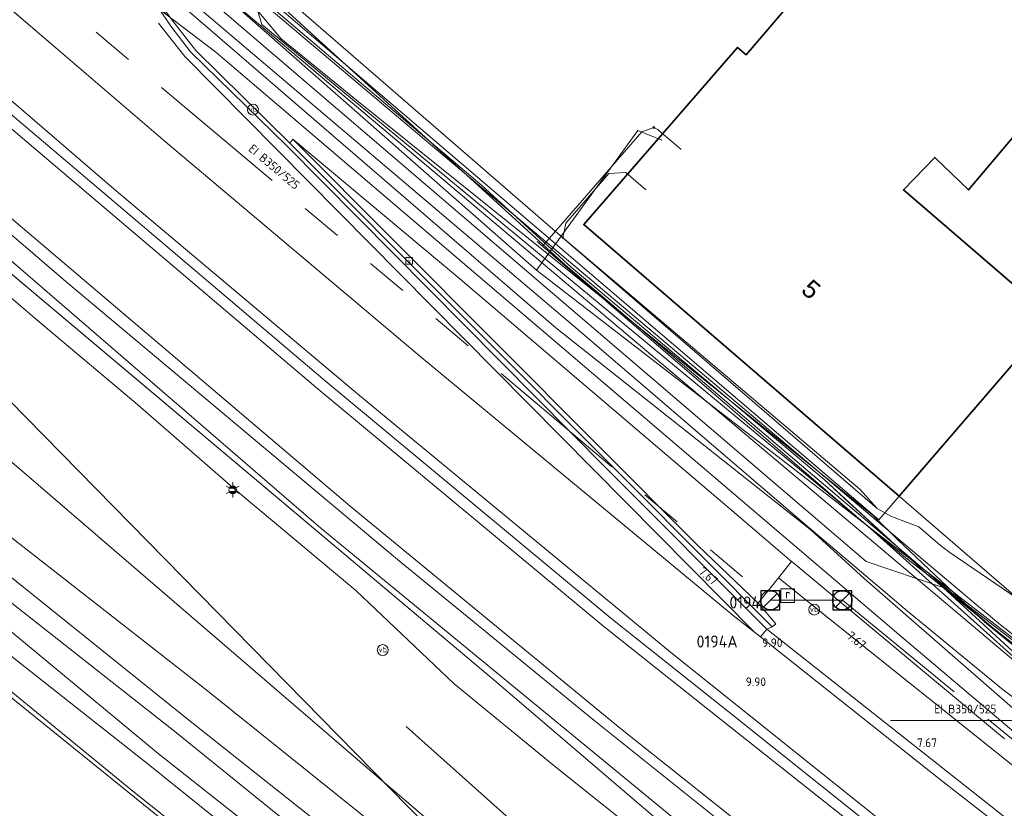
# Model space of a CAD drawing. Header units: metres. Extents: x 163628 to 167855, y 402678 to 405435.
# Tile 16 of 256: x 163904 to 163945, y 403144 to 403177. Entities that reach past the tile are written whole.
import ezdxf
from ezdxf.enums import TextEntityAlignment as Align

# ---------------------------------------------------------------- set-up
doc = ezdxf.new("R2010")
doc.units = ezdxf.units.M
doc.linetypes.add('X-CA190022.004-UO-WHM_Riolering gemeente_NLCS_v0.2$0$RI-GWA', pattern=[18.45, 6, -1.8, 1.75, -1.8, 1.75, -1.8, 1.75, -1.8])
doc.layers.get('0').update_dxf_attribs({"lineweight": 25})
for name, color, linetype, lineweight in [('X-CA190022.004-UO-BGT_Ondergrond$0$GE_117_WGIGeleideconstructie_Grens_GEM', 253, 'X-CA190022.004-UO-BGT_Ondergrond$0$Vangrail', 9), ('X-CA190022.004-UO-BGT_Ondergrond$0$GE_203_VGOHaag_Lijn_GEM', 253, 'X-CA190022.004-UO-BGT_Ondergrond$0$Heg', 9), ('X-CA190022.004-UO-BGT_Ondergrond$0$GE_214_Wegmarkering_Lijn_GEM', 253, 'Continuous', 9), ('X-CA190022.004-UO-BGT_Ondergrond$0$GE_244_Taludlijn_Lijn_GEM', 253, 'Continuous', 9), ('X-CA190022.004-UO-BGT_Ondergrond$0$GE_311_WGDRijbaanRegionaleweg_Vlak_GEM', 253, 'Continuous', 9), ('X-CA190022.004-UO-BGT_Ondergrond$0$GE_314_WGDRijbaanLokaleweg_Vlak_GEM', 253, 'Continuous', 9), ('X-CA190022.004-UO-BGT_Ondergrond$0$GE_316_WGDFietspad_Vlak_GEM', 253, 'Continuous', 9), ('X-CA190022.004-UO-BGT_Ondergrond$0$GE_361_OWGBerm_Vlak_GEM', 253, 'Continuous', 9), ('X-CA190022.004-UO-BGT_Ondergrond$0$GE_367_OWGBerm_groenvoorziening_grasenk_GEM', 253, 'Continuous', 9), ('X-CA190022.004-UO-BGT_Ondergrond$0$GE_401_OTDErf_Vlak_GEM', 253, 'Continuous', 9), ('X-CA190022.004-UO-BGT_Ondergrond$0$GE_4502_GBKN_Huisnummer_Lijn_GEM', 7, 'Continuous', 9), ('X-CA190022.004-UO-BGT_Ondergrond$0$GE_461_BTDGraslandoverig_Vlak_GEM', 253, 'Continuous', 9), ('X-CA190022.004-UO-BGT_Ondergrond$0$GE_502_WTDWaterloop_Vlak_GEM', 253, 'Continuous', 9), ('X-CA190022.004-UO-BGT_Ondergrond$0$GE_601_PNDgrondvlakpand_Vlak_MV_GEM', 34, 'Continuous', 35), ('X-CA190022.004-UO-BGT_Ondergrond$0$GE_661_SHDMuurGroterDan30cm_Vlak_GEM', 253, 'Continuous', 9), ('X-CA190022.004-UO-BGT_Ondergrond$0$GE_814_BRDVerkeersbord_Punt_GEM', 253, 'Continuous', 9), ('X-CA190022.004-UO-BGT_Ondergrond$0$GE_861_PALLichtmast_Punt_GEM', 253, 'Continuous', 9), ('X-CA190022.004-UO-BGT_Ondergrond$0$GE_885_PutInspectieofRioolput_Punt_GEM', 253, 'Continuous', 9), ('X-CA190022.004-UO-BGT_Ondergrond$0$GE_886_PutKolk_Punt_GEM', 253, 'Continuous', 9), ('X-CA190022.004-UO-BGT_Ondergrond$0$N-WE-RI-PUT_INSPECTIE-S', 253, 'Continuous', 9), ('X-CA190022.004-UO-KAD_Percelen$0$B-WE-KG-GRENS_PERCEEL-GV', 150, 'Continuous', 9), ('X-CA190022.004-UO-WHM_Riolering gemeente_NLCS_v0.2$0$B-WE-RI-BOB-T18', 214, 'Continuous', 15), ('X-CA190022.004-UO-WHM_Riolering gemeente_NLCS_v0.2$0$B-WE-RI-DIAMETER-T18', 214, 'Continuous', 15), ('X-CA190022.004-UO-WHM_Riolering gemeente_NLCS_v0.2$0$B-WE-RI-GWA_TRANSPORTLEIDING-G', 214, 'X-CA190022.004-UO-WHM_Riolering gemeente_NLCS_v0.2$0$RI-GWA', 15), ('X-CA190022.004-UO-WHM_Riolering gemeente_NLCS_v0.2$0$B-WE-RI-PUT-S', 214, 'Continuous', 15), ('X-CA190022.004-UO-WHM_Riolering gemeente_NLCS_v0.2$0$B-WE-RI-PUTDEKSELHOOGTE-T18', 214, 'Continuous', 15), ('X-CA190022.004-UO-WHM_Riolering gemeente_NLCS_v0.2$0$B-WE-RI-PUTNUMMER-T25', 214, 'Continuous', 15)]:
    doc.layers.add(name, color=color, linetype=linetype, lineweight=lineweight)
for name, color, linetype, lineweight, transparency in [('X-CA190022.004-UO-KLIC$0$B-OI-KL-DATA_EUROFIBER_0000560460_VECT_19O042615-G', 42, 'X-CA190022.004-UO-KLIC$0$1-200 EUROFIBER', 0, 0.25), ('X-CA190022.004-UO-KLIC$0$B-OI-KL-DATA_KPN_0000546663_VECT_19O042615-G', 42, 'X-CA190022.004-UO-KLIC$0$1-200 TELEFONIE-KPN', 0, 0.25), ('X-CA190022.004-UO-KLIC$0$B-OI-KL-DATA_ZIGGO BV_0000546674_VECT_19O042615-G', 42, 'X-CA190022.004-UO-KLIC$0$1-200 ZIGGO', 0, 0.25), ('X-CA190022.004-UO-KLIC$0$B-OI-KL-WATER_BW_0000551269_VECT_19O042615-G', 42, 'X-CA190022.004-UO-KLIC$0$1-200 WATERLEIDING', 0, 0.25), ('X-CA190022.004-UO-KLIC$0$B-WE-KL-ET_LS-G', 42, 'X-CA190022.004-UO-KLIC$0$1-200 LAAGSPANNING', 0, 0.25), ('X-CA190022.004-UO-KLIC$0$B-WE-KL-ET_LS_HULPSTUK-S', 42, 'X-CA190022.004-UO-KLIC$0$1-200 LAAGSPANNING', 0, 0.25), ('X-CA190022.004-UO-KLIC$0$B-WE-KL-ET_LS_KABELBED-G', 42, 'X-CA190022.004-UO-KLIC$0$1-200 LAAGSPANNING', 0, 0.25), ('X-CA190022.004-UO-KLIC$0$B-WE-KL-ET_MS-G', 42, 'X-CA190022.004-UO-KLIC$0$1-200 MIDDENSPANNING', 0, 0.25), ('X-CA190022.004-UO-KLIC$0$B-WE-KL-ET_MS_DUCT-G', 42, 'X-CA190022.004-UO-KLIC$0$1-200 MIDDENSPANNING', 0, 0.25), ('X-CA190022.004-UO-KLIC$0$B-WE-KL-ET_MS_MANTELBUIS-G', 42, 'X-CA190022.004-UO-KLIC$0$1-200 MIDDENSPANNING', 0, 0.25), ('X-CA190022.004-UO-KLIC$0$B-WE-KL-GAS_LD-G', 42, 'X-CA190022.004-UO-KLIC$0$1-200 GASLEIDING LAGE DRUK', 0, 0.25), ('X-CA190022.004-UO-KLIC$0$B-WE-KL-GAS_LD_HULPSTUK-S', 42, 'X-CA190022.004-UO-KLIC$0$1-200 GASLEIDING LAGE DRUK', 0, 0.25)]:
    doc.layers.add(name, color=color, linetype=linetype, lineweight=lineweight, transparency=transparency)
doc.styles.add('X-CA190022.004-UO-BGT_Ondergrond$0$BGT_NAR', font='arial.ttf', dxfattribs={"height": 1})
doc.styles.add('X-CA190022.004-UO-BGT_Ondergrond$0$NLCS-ISO', font='NLCS-ISO.ttf')
doc.styles.add('X-CA190022.004-UO-KLIC$0$NLCS-ISO', font='NLCS-ISO.ttf')
doc.styles.add('X-CA190022.004-UO-WHM_Riolering gemeente_NLCS_v0.2$0$NLCS-ISO-M200-T18', font='NLCS-ISO.ttf', dxfattribs={"height": 0.36})
doc.styles.add('X-CA190022.004-UO-WHM_Riolering gemeente_NLCS_v0.2$0$NLCS-ISO-M200-T25', font='NLCS-ISO.ttf', dxfattribs={"height": 0.5})
doc.linetypes.add('X-CA190022.004-UO-BGT_Ondergrond$0$Heg', pattern='A,5,-1.5,[2,dgnlstyle-meierijstad.shx,S=0.007937,R=45,X=0,Y=0],-1.5', length=8)
doc.linetypes.add('X-CA190022.004-UO-BGT_Ondergrond$0$Vangrail', pattern='A,10,-1.5,[3,dgnlstyle-Veghel.shx,S=0.007937,R=90,X=0,Y=0.5],-1,[3,dgnlstyle-Veghel.shx,S=0.007937,R=270,X=0,Y=-0.5],-1.5', length=14)
doc.linetypes.add('X-CA190022.004-UO-KLIC$0$1-200 EUROFIBER', pattern='A,1.5,-0.6,["EURO",X-CA190022.004-UO-KLIC$0$NLCS-ISO,S=0.24,R=0,X=-0.5,Y=-0.12],-0.65', length=2.75)
doc.linetypes.add('X-CA190022.004-UO-KLIC$0$1-200 GASLEIDING LAGE DRUK', pattern='A,1.5,-0.6,["GAS LD",X-CA190022.004-UO-KLIC$0$NLCS-ISO,S=0.24,R=0,X=-0.5,Y=-0.12],-0.7', length=2.8)
doc.linetypes.add('X-CA190022.004-UO-KLIC$0$1-200 LAAGSPANNING', pattern='A,1.5,-0.6,["LS",X-CA190022.004-UO-KLIC$0$NLCS-ISO,S=0.24,R=0,X=-0.45,Y=-0.12],-0.05', length=2.15)
doc.linetypes.add('X-CA190022.004-UO-KLIC$0$1-200 MIDDENSPANNING', pattern='A,1.5,-0.6,["MS",X-CA190022.004-UO-KLIC$0$NLCS-ISO,S=0.24,R=0,X=-0.5,Y=-0.12],-0.05', length=2.15)
doc.linetypes.add('X-CA190022.004-UO-KLIC$0$1-200 TELEFONIE-KPN', pattern='A,1.5,-0.6,["KPN",X-CA190022.004-UO-KLIC$0$NLCS-ISO,S=0.24,R=0,X=-0.5,Y=-0.12],-0.3', length=2.4)
doc.linetypes.add('X-CA190022.004-UO-KLIC$0$1-200 WATERLEIDING', pattern='A,1.5,-0.6,["WATER",X-CA190022.004-UO-KLIC$0$NLCS-ISO,S=0.24,R=0,X=-0.5,Y=-0.12],-0.65', length=2.75)
doc.linetypes.add('X-CA190022.004-UO-KLIC$0$1-200 ZIGGO', pattern='A,1.5,-0.6,["ZIGGO",X-CA190022.004-UO-KLIC$0$NLCS-ISO,S=0.24,R=0,X=-0.5,Y=-0.12],-0.5', length=2.6)

# ---------------------------------------------------------------- blocks, each defined once
blk = doc.blocks.new('X-CA190022.004-UO-BGT_Ondergrond$0$SIE-WEG_PAAL_VERKEERSBORD-SO')
at = {"linetype": 'ByBlock', "lineweight": 18}
blk.add_circle((0, 0), 1.5, dxfattribs=at)
at = {"linetype": 'ByBlock', "lineweight": 18, "style": 'X-CA190022.004-UO-BGT_Ondergrond$0$NLCS-ISO'}
blk.add_text('vb', height=1.5, dxfattribs=at).set_placement((0, 0.13), align=Align.MIDDLE_CENTER)
blk = doc.blocks.new('X-CA190022.004-UO-BGT_Ondergrond$0$IMGEOVerkeersbord')
at = {"xscale": 5, "yscale": 5, "zscale": 5}
blk.add_blockref('X-CA190022.004-UO-BGT_Ondergrond$0$SIE-WEG_PAAL_VERKEERSBORD-SO', (0, 0), dxfattribs=at)
blk = doc.blocks.new('X-CA190022.004-UO-BGT_Ondergrond$0$SRI-KOLK-SO')
at = {"color": 0, "linetype": 'ByBlock', "lineweight": 18}
blk.add_lwpolyline([(-1.125, -1.125), (1.125, -1.125), (1.125, 1.125), (-1.125, 1.125)], close=True, dxfattribs=at)
at = {"color": 0, "linetype": 'ByBlock', "lineweight": 18, "style": 'X-CA190022.004-UO-BGT_Ondergrond$0$NLCS-ISO'}
blk.add_text('k', height=1.5, dxfattribs=at).set_placement((0, 0), align=Align.MIDDLE_CENTER)
blk = doc.blocks.new('X-CA190022.004-UO-BGT_Ondergrond$0$IMGEOKolk')
at = {"xscale": 5, "yscale": 5, "zscale": 5}
blk.add_blockref('X-CA190022.004-UO-BGT_Ondergrond$0$SRI-KOLK-SO', (0, 0), dxfattribs=at)
blk = doc.blocks.new('X-CA190022.004-UO-BGT_Ondergrond$0$SRI-PUT_INSPECTIEPUT_RIOOLPUT-SO')
at = {"color": 0, "linetype": 'ByBlock', "lineweight": 18}
blk.add_lwpolyline([(-1.12, -1.12), (1.12, -1.12), (1.12, 1.12), (-1.12, 1.12)], close=True, dxfattribs=at)
at = {"color": 0, "linetype": 'ByBlock', "lineweight": 18, "style": 'X-CA190022.004-UO-BGT_Ondergrond$0$NLCS-ISO'}
blk.add_text('r', height=1.5, dxfattribs=at).set_placement((0, 0.28), align=Align.MIDDLE_CENTER)
blk = doc.blocks.new('X-CA190022.004-UO-BGT_Ondergrond$0$IMGEOInspectierioolput')
at = {"layer": 'X-CA190022.004-UO-BGT_Ondergrond$0$N-WE-RI-PUT_INSPECTIE-S', "xscale": 10, "yscale": 10, "zscale": 10}
blk.add_blockref('X-CA190022.004-UO-BGT_Ondergrond$0$SRI-PUT_INSPECTIEPUT_RIOOLPUT-SO', (0, 0), dxfattribs=at)
blk = doc.blocks.new('X-CA190022.004-UO-BGT_Ondergrond$0$N-SIE-WEG_LICHTMAST-SO')
h = blk.add_hatch(color=256)
h.paths.add_polyline_path([(1.16, 0.5, 0.658505), (-1.16, 0.5)])
h.paths.add_polyline_path([(-1.16, -0.5, 0.658505), (1.16, -0.5)])
at = {"flags": 128}
for points in [[(-2.19, 1.27), (-1.1, 0.63)], [(-1.16, 0.5), (1.16, 0.5)], [(0, 1.27), (0, 2.53)], [(1.1, 0.63), (2.19, 1.27)], [(-2.19, -1.27), (-1.1, -0.63)], [(-1.16, -0.5), (1.16, -0.5)], [(0, -1.27), (0, -2.53)], [(2.19, -1.27), (1.1, -0.63)]]:
    blk.add_lwpolyline(points, dxfattribs=at)
at = {"ltscale": 0.5}
blk.add_circle((0, 0), 1.27, dxfattribs=at)
at = {"style": 'X-CA190022.004-UO-BGT_Ondergrond$0$NLCS-ISO'}
blk.add_attdef('TYPE', text='', height=1.8, dxfattribs=at).set_placement((0, 2.53), align=Align.BOTTOM_CENTER)
blk = doc.blocks.new('X-CA190022.004-UO-BGT_Ondergrond$0$IMGEOLichtmastpaal')
at = {"xscale": 5, "yscale": 5, "zscale": 5}
blk.add_blockref('X-CA190022.004-UO-BGT_Ondergrond$0$N-SIE-WEG_LICHTMAST-SO', (0, 6.4), dxfattribs=at)
blk = doc.blocks.new('X-CA190022.004-UO-KLIC$0$SKL-WTB_HULP_MOF-SO')
at = {"linetype": 'ByBlock', "lineweight": 18}
h = blk.add_hatch(color=0, dxfattribs=at)
h.dxf.hatch_style = 1
h.paths.add_polyline_path([(-0.5625, 0, 1), (0.5625, 0, 1)])
at = {"color": 0, "linetype": 'ByBlock', "lineweight": 18}
blk.add_circle((0, 0), 0.5625, dxfattribs=at)
at = {"color": 0, "linetype": 'ByBlock', "lineweight": 18, "style": 'X-CA190022.004-UO-KLIC$0$NLCS-ISO', "flags": 1}
for tag, p in [('TYPE', (1.5, 0)), ('OMSCHRIJVING', (1.5, -3)), ('LABEL', (1.5, -1.5))]:
    blk.add_attdef(tag, p, '', height=1, dxfattribs=at)
blk = doc.blocks.new('X-CA190022.004-UO-KLIC$0$SKL-WTB_HULP_OVERIG-SO')
at = {"color": 0, "linetype": 'ByBlock', "lineweight": 18}
for points in [[(-0.1, 0.1), (0.1, -0.1)], [(0.1, 0.1), (-0.1, -0.1)]]:
    blk.add_lwpolyline(points, dxfattribs=at)
at = {"color": 0, "linetype": 'ByBlock', "lineweight": 18, "style": 'X-CA190022.004-UO-KLIC$0$NLCS-ISO', "flags": 1}
for tag, p in [('TYPE', (1.5, 0)), ('LABEL', (1.5, -1.5)), ('OMSCHRIJVING', (1.5, -3))]:
    blk.add_attdef(tag, p, '', height=1, dxfattribs=at)
blk = doc.blocks.new('X-CA190022.004-UO-KLIC$0$SKL-WTB_HULP_VERLOOP-SO')
at = {"color": 0, "linetype": 'ByBlock', "lineweight": 18}
for points in [[(0.44, 0.72), (-0.88, 0)], [(0.44, -0.72), (-0.88, 0)], [(0.44, -0.72), (0.44, 0.72)]]:
    blk.add_lwpolyline(points, dxfattribs=at)
blk.add_circle((0, 0), 1, dxfattribs=at)
at = {"color": 0, "linetype": 'ByBlock', "lineweight": 18, "style": 'X-CA190022.004-UO-KLIC$0$NLCS-ISO', "flags": 1}
for tag, p in [('TYPE', (1.5, 0)), ('OMSCHRIJVING', (1.5, -3)), ('LABEL', (1.5, -1.5))]:
    blk.add_attdef(tag, p, '', height=1, dxfattribs=at)
blk = doc.blocks.new('X-CA190022.004-UO-WHM_Riolering gemeente_NLCS_v0.2$0$B-SRI-PUT_BETON-SO')
blk.add_line((-1.41, -1.41), (1.41, 1.41))
at = {"lineweight": -3, "flags": 128}
blk.add_lwpolyline([(2, -2), (2, 2), (-2, 2), (-2, -2)], close=True, dxfattribs=at)
at = {"lineweight": -3}
blk.add_circle((0, 0), 2, dxfattribs=at)

msp = doc.modelspace()

# ---------------------------------------------------------------- linework, layer by layer
at = {"layer": 'X-CA190022.004-UO-BGT_Ondergrond$0$GE_117_WGIGeleideconstructie_Grens_GEM'}
for p, q in [((163923.544, 403149.674), (163902.475, 403167.394)), ((163930.602, 403143.645), (163923.544, 403149.674))]:
    msp.add_line(p, q, dxfattribs=at)
at = {"layer": 'X-CA190022.004-UO-BGT_Ondergrond$0$GE_203_VGOHaag_Lijn_GEM'}
msp.add_line((163937.696, 403152.028), (163945.493, 403145.795), dxfattribs=at)
at = {"layer": 'X-CA190022.004-UO-BGT_Ondergrond$0$GE_214_Wegmarkering_Lijn_GEM'}
for p, q in [((163900.495, 403180.081), (163905.334, 403175.934)), ((163910.859, 403177.944), (163927.009, 403164.231)), ((163910.691, 403175.565), (163909.598, 403176.954)), ((163905.334, 403175.934), (163909.887, 403172.032)), ((163920.916, 403165.247), (163910.691, 403175.565)), ((163903.467, 403173.754), (163907.757, 403170.055)), ((163916.229, 403161.754), (163902.89, 403173.081)), ((163909.887, 403172.032), (163920.519, 403163.071)), ((163917.56, 403156.899), (163901.039, 403170.92)), ((163907.757, 403170.055), (163917.952, 403161.496)), ((163934.369, 403151.655), (163920.916, 403165.247)), ((163927.009, 403164.231), (163936.152, 403156.409)), ((163920.519, 403163.071), (163933.469, 403152.357)), ((163928.101, 403151.9), (163916.229, 403161.754)), ((163917.952, 403161.496), (163930.869, 403150.844)), ((163928.792, 403147.672), (163917.56, 403156.899)), ((163936.152, 403156.409), (163940.706, 403152.542)), ((163940.706, 403152.542), (163944.681, 403149.278)), ((163932.96, 403148.041), (163928.101, 403151.9)), ((163934.601, 403151.471), (163934.369, 403151.655)), ((163942.066, 403145.559), (163934.601, 403151.471)), ((163930.869, 403150.844), (163941.217, 403142.554)), ((163944.681, 403149.278), (163950.248, 403145.046)), ((163941.559, 403141.238), (163932.96, 403148.041)), ((163934.071, 403143.464), (163928.792, 403147.672)), ((163949.912, 403139.441), (163942.066, 403145.559))]:
    msp.add_line(p, q, dxfattribs=at)
at = {"layer": 'X-CA190022.004-UO-BGT_Ondergrond$0$GE_244_Taludlijn_Lijn_GEM'}
for p, q in [((163909.59, 403146.639), (163899.492, 403154.979)), ((163919.885, 403147.756), (163940.699, 403129.206)), ((163917.627, 403140.293), (163909.59, 403146.639))]:
    msp.add_line(p, q, dxfattribs=at)
at = {"layer": 'X-CA190022.004-UO-BGT_Ondergrond$0$GE_311_WGDRijbaanRegionaleweg_Vlak_GEM', "flags": 128}
for points in [[(163920.519, 403163.071), (163933.469, 403152.357), (163934.601, 403151.471), (163934.857, 403151.796), (163946.13, 403142.901), (163954.791, 403136.379), (163955.065, 403136.181), (163954.78, 403135.8), (163953.049, 403133.486), (163952.809, 403133.164), (163951.294, 403134.291), (163945.418, 403138.801), (163941.007, 403142.194), (163933.24, 403148.394), (163928.384, 403152.249), (163916.518, 403162.099), (163903.183, 403173.423), (163898.284, 403177.583), (163898.606, 403177.946), (163900.495, 403180.081), (163905.334, 403175.934), (163909.887, 403172.032), (163920.519, 403163.071)], [(163915.059, 403171.967), (163929.159, 403157.84), (163935.089, 403151.891), (163934.857, 403151.796), (163928.199, 403158.463), (163914.926, 403171.867), (163910.926, 403175.758), (163910.109, 403176.833), (163909.09, 403178.371)], [(163909.419, 403178.118), (163910.171, 403177.073), (163911.154, 403175.819), (163915.059, 403171.967)], [(163898.284, 403177.583), (163903.183, 403173.423), (163916.518, 403162.099), (163928.384, 403152.249), (163933.24, 403148.394), (163941.007, 403142.194), (163945.418, 403138.801), (163951.294, 403134.291), (163952.809, 403133.164), (163952.594, 403132.878), (163950.851, 403130.547), (163950.626, 403130.246), (163950.406, 403130.409), (163949.351, 403131.211), (163940.676, 403137.809), (163933.352, 403143.473), (163927.68, 403148.011), (163919.527, 403154.687), (163905.759, 403166.231), (163895.843, 403174.724), (163896.143, 403175.075), (163897.991, 403177.241), (163898.284, 403177.583)]]:
    msp.add_lwpolyline(points, dxfattribs=at)
at = {"layer": 'X-CA190022.004-UO-BGT_Ondergrond$0$GE_314_WGDRijbaanLokaleweg_Vlak_GEM', "flags": 128}
msp.add_lwpolyline([(163909.09, 403178.371), (163910.109, 403176.833), (163910.926, 403175.758), (163914.926, 403171.867), (163928.199, 403158.463), (163934.857, 403151.796), (163934.601, 403151.471), (163933.469, 403152.357), (163920.519, 403163.071), (163909.887, 403172.032), (163905.334, 403175.934), (163900.495, 403180.081)], dxfattribs=at)
at = {"layer": 'X-CA190022.004-UO-BGT_Ondergrond$0$GE_316_WGDFietspad_Vlak_GEM', "flags": 128}
msp.add_lwpolyline([(163944.734, 403147.241), (163935.992, 403154.517), (163935.886, 403154.605), (163933.59, 403156.563), (163922.121, 403166.345), (163915.182, 403172.136), (163915.059, 403171.967), (163911.154, 403175.819), (163910.171, 403177.073), (163909.419, 403178.118), (163908.295, 403180.333), (163907.607, 403181.948), (163907.276, 403183.018), (163907.405, 403183.309), (163943.741, 403152.67)], dxfattribs=at)
at = {"layer": 'X-CA190022.004-UO-BGT_Ondergrond$0$GE_316_WGDFietspad_Vlak_GEM'}
msp.add_arc((164031.914, 403257.508), 136.987, 229.93499, 235.13363, dxfattribs=at)
at = {"layer": 'X-CA190022.004-UO-BGT_Ondergrond$0$GE_361_OWGBerm_Vlak_GEM', "flags": 128}
for points in [[(163915.182, 403172.136), (163931.999, 403155.271), (163934.504, 403152.869), (163935.235, 403152.019), (163935.089, 403151.891), (163929.159, 403157.84), (163915.059, 403171.967), (163915.182, 403172.136)], [(163915.182, 403172.136), (163922.121, 403166.345), (163933.59, 403156.563), (163935.886, 403154.605), (163935.35, 403153.931), (163934.504, 403152.869), (163931.999, 403155.271), (163915.182, 403172.136)]]:
    msp.add_lwpolyline(points, dxfattribs=at)
at = {"layer": 'X-CA190022.004-UO-BGT_Ondergrond$0$GE_367_OWGBerm_groenvoorziening_grasenk_GEM', "flags": 128}
for points in [[(163803.702, 403253.9), (163845.825, 403217.695), (163864.348, 403201.77), (163873.321, 403194.035), (163881.892, 403186.646), (163895.843, 403174.724), (163905.759, 403166.231), (163919.527, 403154.687), (163927.68, 403148.011), (163933.352, 403143.473), (163940.676, 403137.809), (163949.351, 403131.211), (163948.49, 403130.221), (163934.527, 403140.883), (163930.602, 403143.645), (163923.544, 403149.674), (163902.475, 403167.394), (163877.352, 403188.924), (163870.972, 403194.353), (163868.994, 403196.036), (163860.428, 403203.445), (163846.23, 403215.725), (163840.418, 403220.803)], [(163945.493, 403145.795), (163937.696, 403152.028), (163935.35, 403153.931), (163935.886, 403154.605)], [(163935.886, 403154.605), (163935.992, 403154.517), (163944.734, 403147.241)], [(163946.13, 403142.901), (163934.857, 403151.796), (163935.089, 403151.891), (163935.235, 403152.019), (163934.504, 403152.869), (163935.35, 403153.931), (163937.696, 403152.028), (163945.493, 403145.795)]]:
    msp.add_lwpolyline(points, dxfattribs=at)
at = {"layer": 'X-CA190022.004-UO-BGT_Ondergrond$0$GE_401_OTDErf_Vlak_GEM', "flags": 128}
for points in [[(163943.741, 403152.67), (163907.405, 403183.309), (163907.492, 403183.504), (163907.331, 403186.513), (163906.78, 403186.485), (163898.418, 403194.292), (163897.091, 403193.852), (163891.151, 403198.708), (163854.849, 403229.652), (163832.625, 403248.684)], [(163945.138, 403172.276), (163943.243, 403170.027), (163941.834, 403171.382), (163940.532, 403170.028), (163946.72, 403164.71), (163940.36, 403157.321), (163927.26, 403168.591), (163933.64, 403175.95), (163933.999, 403175.642), (163941.187, 403184.048), (163939.48, 403185.53), (163947.47, 403194.73)]]:
    msp.add_lwpolyline(points, dxfattribs=at)
at = {"layer": 'X-CA190022.004-UO-BGT_Ondergrond$0$GE_401_OTDErf_Vlak_GEM', "extrusion": (0, 0, -1)}
msp.add_arc((-164031.914, 403257.508), 136.987, 304.86637, 310.06501, dxfattribs=at)
at = {"layer": 'X-CA190022.004-UO-BGT_Ondergrond$0$GE_461_BTDGraslandoverig_Vlak_GEM', "flags": 128}
for points in [[(163860.741, 403197.39), (163861.616, 403197.257), (163862.728, 403196.472), (163863.919, 403195.322), (163873.892, 403180.446), (163878.194, 403174.179), (163882.634, 403169.425), (163894.779, 403159.74), (163910.285, 403147.543), (163927.096, 403133.946), (163925.952, 403132.681), (163909.238, 403146.132), (163893.728, 403158.372), (163881.684, 403168.192), (163876.867, 403172.956), (163872.427, 403179.206), (163862.994, 403194.419), (163861.982, 403194.941), (163860.741, 403197.39)], [(163928.614, 403135.623), (163927.727, 403134.642), (163910.774, 403148.082), (163895.307, 403160.513), (163883.337, 403170.124), (163878.853, 403174.771), (163874.458, 403180.902), (163864.171, 403195.612), (163862.9, 403196.658), (163861.685, 403197.561), (163863.073, 403196.907), (163864.507, 403195.965), (163875.758, 403181.738), (163879.885, 403175.584), (163884.051, 403170.994), (163895.961, 403161.462), (163911.636, 403149.232), (163928.614, 403135.623)], [(163925.181, 403131.829), (163908.537, 403145.063), (163892.953, 403157.826), (163881.106, 403167.257), (163876.245, 403172.397), (163871.622, 403178.704), (163861.982, 403194.941), (163862.994, 403194.419), (163872.427, 403179.206), (163876.867, 403172.956), (163881.684, 403168.192), (163893.728, 403158.372), (163909.238, 403146.132), (163925.952, 403132.681), (163925.181, 403131.829)], [(163870.972, 403194.353), (163928.614, 403135.623), (163911.636, 403149.232), (163895.961, 403161.462), (163884.051, 403170.994), (163879.885, 403175.584)], [(163957.69, 403111.711), (163944.546, 403122.688), (163928.614, 403135.623), (163870.972, 403194.353), (163877.352, 403188.924)], [(163877.352, 403188.924), (163902.475, 403167.394), (163923.544, 403149.674), (163930.602, 403143.645), (163934.527, 403140.883), (163948.49, 403130.221)], [(163878.853, 403174.771), (163883.337, 403170.124), (163895.307, 403160.513), (163910.774, 403148.082), (163927.727, 403134.642), (163927.096, 403133.946), (163910.285, 403147.543), (163894.779, 403159.74), (163882.634, 403169.425), (163878.194, 403174.179)]]:
    msp.add_lwpolyline(points, dxfattribs=at)
at = {"layer": 'X-CA190022.004-UO-BGT_Ondergrond$0$GE_502_WTDWaterloop_Vlak_GEM', "flags": 128}
msp.add_lwpolyline([(163814.92, 403199.007), (163831.641, 403218.219), (163855.887, 403199.887), (163860.471, 403197.472), (163871.5, 403178.508), (163875.45, 403173.045), (163876.107, 403172.244), (163880.82, 403167.27), (163924.961, 403131.586), (163912.681, 403118.013)], dxfattribs=at)
at = {"layer": 'X-CA190022.004-UO-BGT_Ondergrond$0$GE_601_PNDgrondvlakpand_Vlak_MV_GEM', "flags": 128}
msp.add_lwpolyline([(163945.138, 403172.276), (163943.243, 403170.027), (163941.834, 403171.382), (163940.532, 403170.028), (163946.72, 403164.71), (163940.36, 403157.321), (163927.26, 403168.591), (163933.64, 403175.95), (163933.999, 403175.642), (163941.187, 403184.048), (163939.48, 403185.53), (163947.47, 403194.73)], dxfattribs=at)
at = {"layer": 'X-CA190022.004-UO-BGT_Ondergrond$0$GE_661_SHDMuurGroterDan30cm_Vlak_GEM', "flags": 128}
msp.add_lwpolyline([(163924.961, 403131.586), (163880.82, 403167.27), (163876.107, 403172.244), (163875.45, 403173.045), (163871.5, 403178.508), (163860.471, 403197.472), (163860.741, 403197.39), (163861.982, 403194.941), (163871.622, 403178.704), (163876.245, 403172.397), (163881.106, 403167.257), (163892.953, 403157.826), (163908.537, 403145.063), (163925.181, 403131.829), (163924.961, 403131.586)], dxfattribs=at)
at = {"layer": 'X-CA190022.004-UO-KAD_Percelen$0$B-WE-KG-GRENS_PERCEEL-GV', "flags": 128}
for points in [[(163986.805, 403056.602), (163988.881, 403059.062), (164005.008, 403078.166), (163983.216, 403090.521), (163948.726, 403120.039), (163918.572, 403145.78), (163896.276, 403164.94), (163884.246, 403175.487), (163864.145, 403195.719), (163856.763, 403203.077), (163846.648, 403211.559), (163832.005, 403224.052), (163804.154, 403247.719), (163777.26, 403270.884), (163751.827, 403292.379), (163718.294, 403320.865), (163693, 403339.322), (163678.617, 403351.124), (163657.149, 403369.562), (163628.476, 403394.003)], [(163804.154, 403247.719), (163832.005, 403224.052), (163846.648, 403211.559), (163856.763, 403203.077), (163864.145, 403195.719), (163884.246, 403175.487), (163896.276, 403164.94), (163918.572, 403145.78), (163948.726, 403120.039), (163983.216, 403090.521), (164005.008, 403078.166), (164007.974, 403081.606), (163961.91, 403121.39), (163953.603, 403126.462), (163938.264, 403137.97), (163916.342, 403155.991), (163884.498, 403183.483), (163808.515, 403248.408)], [(163808.515, 403248.408), (163884.498, 403183.483), (163916.342, 403155.991), (163938.264, 403137.97), (163953.603, 403126.462)], [(163948.27, 403144.864), (163940.35, 403151.579), (163911.989, 403175.753), (163909.91, 403177.332), (163888.885, 403193.292), (163887.341, 403194.464)], [(163948.647, 403150.158), (163940.36, 403157.321), (163939.512, 403156.336), (163907.149, 403183.976), (163907.327, 403182.997), (163907.573, 403182.026), (163907.885, 403181.074), (163908.26, 403180.144), (163908.697, 403179.243), (163909.195, 403178.373), (163909.75, 403177.539), (163909.91, 403177.332), (163911.989, 403175.753), (163940.35, 403151.579), (163948.27, 403144.864)]]:
    msp.add_lwpolyline(points, dxfattribs=at)
msp.add_lwpolyline([(163948.647, 403150.158), (163960.787, 403167.032), (163968.541, 403177.106), (163986.605, 403201.417), (163996.216, 403211.855), (163988.184, 403214.062), (163979.185, 403216.917), (163970.796, 403220.008), (163962.596, 403223.723), (163956.21, 403226.861), (163949.701, 403230.332), (163944.042, 403233.467), (163905.049, 403187.482), (163904.209, 403186.487), (163907.149, 403183.976), (163939.512, 403156.336), (163940.36, 403157.321)], close=True, dxfattribs=at)
at = {"layer": 'X-CA190022.004-UO-KLIC$0$B-OI-KL-DATA_EUROFIBER_0000560460_VECT_19O042615-G', "flags": 128}
msp.add_lwpolyline([(164067.5, 403058.3), (164046.7, 403076.9), (164031.3, 403091.1), (164018.3, 403101.9), (164008.3, 403111.1), (163998.9, 403118.3), (163984.7, 403127.3), (163975.7, 403132.3), (163972.1, 403132.3), (163971.9, 403132.5), (163961.1, 403139.1), (163958.9, 403140.7), (163940.7, 403154.7), (163937.1, 403157.7), (163913.9, 403176.9), (163913.1, 403179.5), (163909.9, 403181.9), (163909.1, 403182.9), (163907.9, 403184.5), (163907.3, 403186.5), (163907.3, 403188.9), (163907.5, 403189.7), (163907.9, 403191.7), (163901.7, 403196.3), (163899.7, 403198.1), (163896.7, 403200.9), (163894.9, 403201.1)], dxfattribs=at)
at = {"layer": 'X-CA190022.004-UO-KLIC$0$B-OI-KL-DATA_KPN_0000546663_VECT_19O042615-G', "flags": 128}
for points in [[(163890.5, 403194.9), (163890.5, 403194.5), (163890.7, 403194.3), (163897.3, 403189.1), (163897.3, 403188.7), (163897.7, 403188.3), (163901.9, 403185.3), (163902.9, 403184.3), (163926.1, 403164.3), (163936.7, 403155.9), (163938.9, 403153.9), (163959.1, 403136.3), (163963.5, 403132.7), (163963.9, 403132.7), (163963.9, 403133.1), (163964.3, 403133.3), (163965.9, 403136.1)], [(163913.7, 403177.5), (163914.7, 403176.3), (163917.9, 403173.7), (163939.3, 403156.5), (163940.3, 403155.5), (163943.9, 403152.1), (163946.1, 403150.3), (163956.5, 403142.9)]]:
    msp.add_lwpolyline(points, dxfattribs=at)
at = {"layer": 'X-CA190022.004-UO-KLIC$0$B-OI-KL-DATA_ZIGGO BV_0000546674_VECT_19O042615-G', "flags": 128}
msp.add_lwpolyline([(163907.3, 403188.5), (163907.5, 403185.1), (163907.7, 403184.7), (163908.9, 403183.1), (163912.5, 403179.7), (163926.5, 403166.9), (163933.1, 403161.3), (163967.3, 403132.3)], dxfattribs=at)
at = {"layer": 'X-CA190022.004-UO-KLIC$0$B-OI-KL-WATER_BW_0000551269_VECT_19O042615-G', "flags": 128}
for points in [[(163904.5, 403188.1), (163904.9, 403188.1), (163905.3, 403187.5), (163907.7, 403182.7), (163908.7, 403181.3), (163925.3, 403166.7)], [(163925.3, 403166.7), (163929.5, 403172.5), (163930.5, 403172.1)], [(163925.3, 403166.7), (163958.7, 403140.9), (163963.3, 403140.1), (163984.1, 403128.7), (163985.9, 403127.5), (164003.1, 403116.3), (164017.3, 403103.9)]]:
    msp.add_lwpolyline(points, dxfattribs=at)
at = {"layer": 'X-CA190022.004-UO-KLIC$0$B-WE-KL-ET_LS-G'}
for points in [[(163893.757, 403200.195), (163896.622, 403197.661), (163896.929, 403197.417), (163899.876, 403197.028), (163900.702, 403197.117), (163901.194, 403196.695), (163908.381, 403190.529), (163908.432, 403189.92), (163907.265, 403185.435), (163907.634, 403184.305), (163926.392, 403168.047), (163926.541, 403167.918), (163938.746, 403157.599), (163939.446, 403156.799), (163926.392, 403168.047)], [(163912.819, 403157.571), (163908.75, 403161.113), (163904.466, 403164.705), (163894.633, 403173.127), (163887.555, 403179.044), (163887.293, 403179.268), (163886.829, 403179.53)], [(163926.392, 403168.047), (163926.515, 403168.647), (163928.303, 403170.71), (163929.008, 403170.76), (163929.839, 403170.039)], [(163912.682, 403157.414), (163912.819, 403157.571)], [(163935.518, 403138.637), (163934.341, 403139.547), (163931.806, 403141.508), (163926.107, 403146.067), (163921.878, 403149.53), (163917.8, 403153.394), (163912.819, 403157.571)], [(163939.446, 403156.799), (163940.043, 403156.469), (163941.174, 403156.038), (163941.985, 403155.347), (163942.135, 403155.229), (163942.294, 403155.107), (163942.462, 403154.98), (163947.112, 403151.814)]]:
    msp.add_lwpolyline(points, dxfattribs=at)
at = {"layer": 'X-CA190022.004-UO-KLIC$0$B-WE-KL-ET_LS_KABELBED-G'}
msp.add_lwpolyline([(163908.381, 403190.529), (163908.432, 403189.92), (163907.265, 403185.435), (163907.634, 403184.305), (163926.392, 403168.047), (163926.541, 403167.918), (163938.746, 403157.599), (163939.446, 403156.799), (163940.043, 403156.469), (163941.174, 403156.038), (163941.985, 403155.347), (163942.135, 403155.229), (163942.294, 403155.107), (163942.462, 403154.98), (163947.112, 403151.814)], dxfattribs=at)
at = {"layer": 'X-CA190022.004-UO-KLIC$0$B-WE-KL-ET_MS-G', "linetype": 'X-CA190022.004-UO-KLIC$0$1-200 MIDDENSPANNING'}
for points in [[(163893.831, 403200.268), (163895.078, 403199.161), (163896.069, 403198.589), (163900.633, 403197.164), (163907.613, 403190.666), (163907.703, 403189.802), (163907.119, 403185.848), (163907.628, 403184.501), (163914.392, 403178.715), (163914.743, 403178.402), (163914.468, 403178.028), (163914.137, 403177.745), (163914.469, 403177.469), (163923.025, 403170.208), (163926.738, 403166.826), (163937.24, 403158.001), (163941.022, 403154.528), (163941.528, 403154.063), (163941.715, 403153.906), (163942.185, 403153.52), (163942.846, 403152.976), (163943.684, 403152.303), (163944.309, 403151.805), (163946.102, 403150.392)], [(163890.247, 403196.727), (163894.52, 403192.474), (163906.675, 403182.25), (163938.995, 403154.606), (163942.185, 403153.52), (163967.463, 403130.332), (163971.116, 403128.319), (163971.18, 403128.284)], [(163890.247, 403196.727), (163894.52, 403192.474), (163906.675, 403182.25), (163938.995, 403154.606), (163942.185, 403153.52), (163967.463, 403130.332), (163971.116, 403128.319), (163971.18, 403128.284), (163972.062, 403127.797), (163972.859, 403127.358)], [(163890.247, 403196.727), (163894.52, 403192.474), (163906.675, 403182.25), (163938.995, 403154.606), (163942.185, 403153.52), (163967.463, 403130.332), (163971.116, 403128.319), (163971.18, 403128.284), (163972.062, 403127.797), (163972.859, 403127.358), (163973.642, 403126.927)], [(163890.247, 403196.727), (163894.52, 403192.474), (163906.675, 403182.25), (163938.995, 403154.606), (163942.185, 403153.52), (163967.463, 403130.332), (163971.116, 403128.319), (163971.18, 403128.284), (163972.062, 403127.797), (163890.247, 403196.727)]]:
    msp.add_lwpolyline(points, dxfattribs=at)
at = {"layer": 'X-CA190022.004-UO-KLIC$0$B-WE-KL-ET_MS_DUCT-G'}
for points in [[(163923.025, 403170.208), (163926.738, 403166.826)], [(163937.24, 403158.001), (163938.074, 403157.235), (163941.022, 403154.528)]]:
    msp.add_lwpolyline(points, dxfattribs=at)
at = {"layer": 'X-CA190022.004-UO-KLIC$0$B-WE-KL-ET_MS_MANTELBUIS-G'}
for points in [[(163923.025, 403170.208), (163926.738, 403166.826)], [(163937.24, 403158.001), (163938.074, 403157.235), (163941.022, 403154.528)]]:
    msp.add_lwpolyline(points, dxfattribs=at)
at = {"layer": 'X-CA190022.004-UO-KLIC$0$B-WE-KL-GAS_LD-G'}
for points in [[(163925.553, 403167.689), (163929.677, 403172.447), (163930.172, 403172.627)], [(163930.172, 403172.627), (163930.337, 403172.537), (163930.384, 403172.499), (163931.293, 403171.717)], [(163925.325, 403167.887), (163925.553, 403167.689)], [(163925.553, 403167.689), (163926.081, 403167.231), (163926.411, 403166.947), (163939.187, 403155.958), (163943.46, 403152.124), (163946.852, 403149.08)]]:
    msp.add_lwpolyline(points, dxfattribs=at)
at = {"layer": 'X-CA190022.004-UO-WHM_Riolering gemeente_NLCS_v0.2$0$B-WE-RI-GWA_TRANSPORTLEIDING-G'}
for p, q in [((163895.616, 403186.176), (163935.008, 403152.992)), ((163935.008, 403152.992), (163938, 403152.992)), ((163938, 403152.992), (163976, 403121.984)), ((163940, 403148), (163949.401, 403148))]:
    msp.add_line(p, q, dxfattribs=at)

# ---------------------------------------------------------------- block references
at = {"layer": 'X-CA190022.004-UO-BGT_Ondergrond$0$GE_814_BRDVerkeersbord_Punt_GEM', "xscale": 0.03, "yscale": 0.03, "zscale": 0.02}
for p in [(163913.524, 403173.365), (163936.83, 403152.605), (163918.914, 403150.927)]:
    msp.add_blockref('X-CA190022.004-UO-BGT_Ondergrond$0$IMGEOVerkeersbord', p, dxfattribs=at)
at = {"layer": 'X-CA190022.004-UO-BGT_Ondergrond$0$GE_861_PALLichtmast_Punt_GEM', "xscale": 0.025, "yscale": 0.025, "zscale": 0.025}
msp.add_blockref('X-CA190022.004-UO-BGT_Ondergrond$0$IMGEOLichtmastpaal', (163912.683, 403157.419), dxfattribs=at)
at = {"layer": 'X-CA190022.004-UO-BGT_Ondergrond$0$GE_885_PutInspectieofRioolput_Punt_GEM', "xscale": 0.025, "yscale": 0.025, "zscale": 0.025}
msp.add_blockref('X-CA190022.004-UO-BGT_Ondergrond$0$IMGEOInspectierioolput', (163935.73, 403153.187), dxfattribs=at)
at = {"layer": 'X-CA190022.004-UO-BGT_Ondergrond$0$GE_886_PutKolk_Punt_GEM', "xscale": 0.025, "yscale": 0.025, "zscale": 0.025}
msp.add_blockref('X-CA190022.004-UO-BGT_Ondergrond$0$IMGEOKolk', (163920.014, 403167.082), dxfattribs=at)
at = {"layer": 'X-CA190022.004-UO-KLIC$0$B-WE-KL-ET_LS_HULPSTUK-S', "xscale": 0.04, "yscale": 0.04, "zscale": 0.2}
for name, p in [('X-CA190022.004-UO-KLIC$0$SKL-WTB_HULP_OVERIG-SO', (163929.839, 403170.039)), ('X-CA190022.004-UO-KLIC$0$SKL-WTB_HULP_MOF-SO', (163926.392, 403168.047))]:
    msp.add_blockref(name, p, dxfattribs=at)
at = {"layer": 'X-CA190022.004-UO-KLIC$0$B-WE-KL-GAS_LD_HULPSTUK-S', "xscale": 0.04, "yscale": 0.04, "zscale": 0.2}
for name, p in [('X-CA190022.004-UO-KLIC$0$SKL-WTB_HULP_VERLOOP-SO', (163930.172, 403172.627)), ('X-CA190022.004-UO-KLIC$0$SKL-WTB_HULP_OVERIG-SO', (163931.293, 403171.717)), ('X-CA190022.004-UO-KLIC$0$SKL-WTB_HULP_OVERIG-SO', (163925.325, 403167.887)), ('X-CA190022.004-UO-KLIC$0$SKL-WTB_HULP_OVERIG-SO', (163925.553, 403167.689))]:
    msp.add_blockref(name, p, dxfattribs=at)
at = {"layer": 'X-CA190022.004-UO-WHM_Riolering gemeente_NLCS_v0.2$0$B-WE-RI-PUT-S', "xscale": 0.2, "yscale": 0.2, "zscale": 0.2}
for p in [(163935.008, 403152.992), (163938, 403152.992)]:
    msp.add_blockref('X-CA190022.004-UO-WHM_Riolering gemeente_NLCS_v0.2$0$B-SRI-PUT_BETON-SO', p, dxfattribs=at)

# ---------------------------------------------------------------- texts
at = {"layer": 'X-CA190022.004-UO-BGT_Ondergrond$0$GE_4502_GBKN_Huisnummer_Lijn_GEM', "style": 'X-CA190022.004-UO-BGT_Ondergrond$0$BGT_NAR'}
msp.add_text('5', height=0.75, rotation=319.3, dxfattribs=at).set_placement((163936.708, 403165.904), align=Align.MIDDLE_CENTER)
at = {"layer": 'X-CA190022.004-UO-WHM_Riolering gemeente_NLCS_v0.2$0$B-WE-RI-BOB-T18', "style": 'X-CA190022.004-UO-WHM_Riolering gemeente_NLCS_v0.2$0$NLCS-ISO-M200-T18'}
for rotation, p in [(319.9036, (163932.001, 403154.128)), (320.7968, (163938.158, 403151.453))]:
    msp.add_text('7.67', height=0.36, rotation=rotation, dxfattribs=at).set_placement(p)
msp.add_text('7.67', height=0.36, dxfattribs=at).set_placement((163941.1, 403146.9))
at = {"layer": 'X-CA190022.004-UO-WHM_Riolering gemeente_NLCS_v0.2$0$B-WE-RI-DIAMETER-T18', "style": 'X-CA190022.004-UO-WHM_Riolering gemeente_NLCS_v0.2$0$NLCS-ISO-M200-T18'}
msp.add_text('EI B350/525', height=0.36, rotation=319.9036, dxfattribs=at).set_placement((163913.304, 403171.681))
msp.add_text('EI B350/525', height=0.36, dxfattribs=at).set_placement((163941.821, 403148.3))
at = {"layer": 'X-CA190022.004-UO-WHM_Riolering gemeente_NLCS_v0.2$0$B-WE-RI-PUTDEKSELHOOGTE-T18', "style": 'X-CA190022.004-UO-WHM_Riolering gemeente_NLCS_v0.2$0$NLCS-ISO-M200-T18'}
for p in [(163934.671, 403151.052), (163933.987, 403149.43)]:
    msp.add_text('9.90', height=0.36, dxfattribs=at).set_placement(p)
at = {"layer": 'X-CA190022.004-UO-WHM_Riolering gemeente_NLCS_v0.2$0$B-WE-RI-PUTNUMMER-T25', "style": 'X-CA190022.004-UO-WHM_Riolering gemeente_NLCS_v0.2$0$NLCS-ISO-M200-T25'}
for s, p in [('0194', (163933.31, 403152.652)), ('0194A', (163931.947, 403151.03))]:
    msp.add_text(s, height=0.5, dxfattribs=at).set_placement(p)

doc.saveas('drawing.dxf')
